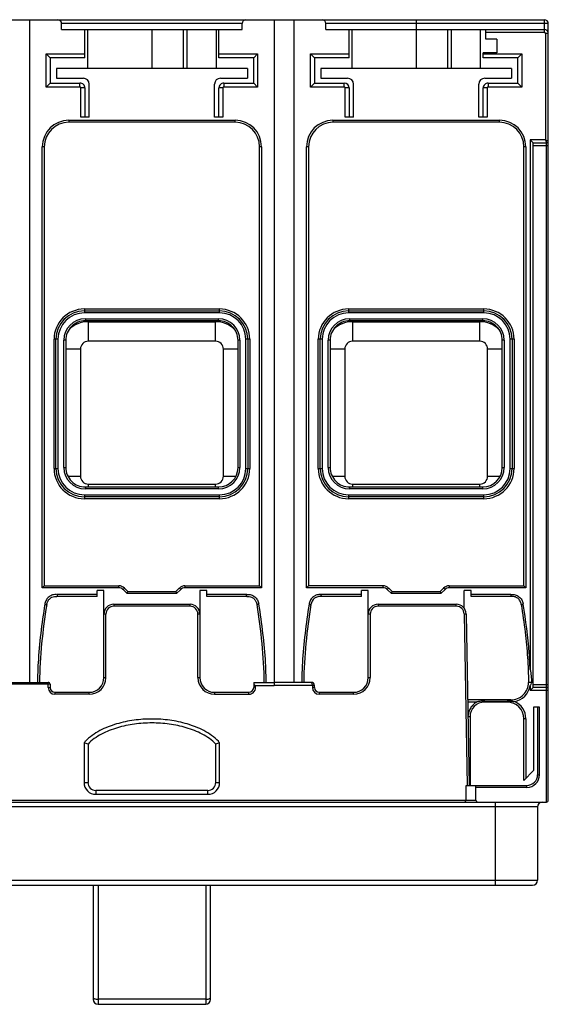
# Model space of a CAD drawing. Header units: millimetres. Extents: x 14 to 122, y 47 to 147.
# Tile 2 of 2: x 68 to 122, y 47 to 147. Entities that reach past the tile are written whole.
import ezdxf

# ---------------------------------------------------------------- set-up
doc = ezdxf.new("R2010")
doc.units = ezdxf.units.MM
doc.header["$LTSCALE"] = 12.585738
doc.layers.get('0').update_dxf_attribs({"linetype": 'CONTINUOUS'})

msp = doc.modelspace()

# ---------------------------------------------------------------- linework, layer by layer
at = {"color": 7, "linetype": 'Continuous'}
for p, q in [((14.9, 147.35), (122.1, 147.35)), ((69.5, 147.35), (69.5, 79.59)), ((94.5, 147.35), (94.5, 79.24)), ((96.5, 147.35), (96.5, 79.59)), ((109, 147.35), (109, 142.37)), ((122.1, 146.05), (122.1, 147.35)), ((72.78, 146.35), (72.78, 146.95)), ((91.2, 146.95), (72.78, 146.95)), ((72.78, 146.35), (91.21, 146.35)), ((75.15, 143.47), (75.15, 146.35)), ((75.45, 142.37), (75.45, 146.35)), ((82, 146.35), (82, 142.37)), ((85.2, 146.35), (85.2, 142.37)), ((85.6, 142.37), (85.6, 146.35)), ((88.55, 146.35), (88.55, 142.37)), ((88.85, 143.47), (88.85, 146.35)), ((91.21, 146.35), (91.21, 146.95)), ((99.78, 146.35), (99.78, 146.95)), ((122.5, 146.95), (99.78, 146.95)), ((99.78, 146.35), (122.1, 146.35)), ((102.15, 143.47), (102.15, 146.35)), ((102.45, 142.37), (102.45, 146.35)), ((112.2, 146.35), (112.2, 142.37)), ((112.6, 142.37), (112.6, 146.35)), ((115.55, 146.35), (115.55, 142.37)), ((116.12, 145.37), (116.12, 146.35)), ((122.1, 146.05), (116.12, 146.05)), ((122.5, 67.55), (122.5, 146.95)), ((117.25, 145.37), (116.12, 145.37)), ((117.25, 145.37), (117.25, 143.97)), ((122.5, 145.95), (122.2, 145.95)), ((122.2, 145.95), (122.2, 135.07)), ((71.2, 140.47), (71.2, 143.87)), ((71.6, 143.47), (71.2, 143.87)), ((71.2, 143.87), (75.15, 143.87)), ((71.6, 143.47), (71.6, 140.87)), ((75.15, 143.47), (71.6, 143.47)), ((88.85, 143.87), (92.8, 143.87)), ((92.4, 143.47), (88.85, 143.47)), ((92.4, 143.47), (92.8, 143.87)), ((92.4, 140.87), (92.4, 143.47)), ((92.8, 143.87), (92.8, 140.47)), ((98.2, 140.47), (98.2, 143.87)), ((98.2, 143.87), (102.15, 143.87)), ((98.6, 143.47), (98.2, 143.87)), ((98.6, 143.47), (98.6, 140.87)), ((102.15, 143.47), (98.6, 143.47)), ((115.85, 143.47), (115.85, 143.97)), ((117.25, 143.97), (115.85, 143.97)), ((115.85, 143.87), (119.8, 143.87)), ((119.4, 143.47), (115.85, 143.47)), ((119.8, 143.87), (119.4, 143.47)), ((119.4, 140.87), (119.4, 143.47)), ((119.8, 143.87), (119.8, 140.47)), ((72.25, 142.37), (72.25, 141.37)), ((91.75, 142.37), (72.25, 142.37)), ((91.75, 142.37), (91.75, 141.37)), ((99.25, 142.37), (99.25, 141.37)), ((118.75, 142.37), (99.25, 142.37)), ((118.75, 142.37), (118.75, 141.37)), ((72.25, 141.37), (75, 141.37)), ((89, 141.37), (91.75, 141.37)), ((99.25, 141.37), (102, 141.37)), ((116, 141.37), (118.75, 141.37)), ((71.6, 140.87), (71.2, 140.47)), ((74.65, 140.47), (71.2, 140.47)), ((71.6, 140.87), (74.65, 140.87)), ((74.65, 140.47), (74.65, 140.87)), ((74.75, 137.37), (74.75, 140.37)), ((75.15, 140.37), (74.75, 140.37)), ((75.15, 140.37), (75.15, 137.37)), ((75.6, 137.37), (75.6, 140.77)), ((88.4, 137.37), (88.4, 140.77)), ((88.85, 137.37), (88.85, 140.37)), ((89.25, 140.37), (88.85, 140.37)), ((89.25, 140.37), (89.25, 137.37)), ((89.35, 140.87), (89.35, 140.47)), ((89.35, 140.87), (92.4, 140.87)), ((92.8, 140.47), (89.35, 140.47)), ((92.4, 140.87), (92.8, 140.47)), ((98.6, 140.87), (98.2, 140.47)), ((101.65, 140.47), (98.2, 140.47)), ((98.6, 140.87), (101.65, 140.87)), ((101.65, 140.47), (101.65, 140.87)), ((101.75, 137.37), (101.75, 140.37)), ((102.15, 140.37), (101.75, 140.37)), ((102.15, 140.37), (102.15, 137.37)), ((102.6, 137.37), (102.6, 140.77)), ((115.4, 137.37), (115.4, 140.77)), ((116.25, 140.37), (115.85, 140.37)), ((115.85, 137.37), (115.85, 140.37)), ((116.25, 140.37), (116.25, 137.37)), ((116.35, 140.87), (119.4, 140.87)), ((116.35, 140.87), (116.35, 140.47)), ((119.8, 140.47), (116.35, 140.47)), ((119.8, 140.47), (119.4, 140.87)), ((73.5, 137.07), (73.5, 136.87)), ((73.5, 137.07), (90.5, 137.07)), ((75.6, 137.37), (74.75, 137.37)), ((89.25, 137.37), (88.4, 137.37)), ((90.5, 136.87), (90.5, 137.07)), ((100.5, 137.07), (100.5, 136.87)), ((100.5, 137.07), (117.5, 137.07)), ((102.6, 137.37), (101.75, 137.37)), ((116.25, 137.37), (115.4, 137.37)), ((117.5, 136.87), (117.5, 137.07)), ((90.5, 136.87), (73.5, 136.87)), ((117.5, 136.87), (100.5, 136.87)), ((122.2, 135.07), (120.65, 135.07)), ((120.65, 135.07), (120.65, 80.91)), ((120.95, 134.77), (120.65, 135.07)), ((122.2, 135.07), (122.3, 134.77)), ((70.8, 89.27), (70.8, 134.37)), ((71, 134.37), (70.8, 134.37)), ((71, 134.37), (71, 89.47)), ((93, 89.47), (93, 134.37)), ((93.2, 134.37), (93, 134.37)), ((93.2, 134.37), (93.2, 89.27)), ((97.8, 89.27), (97.8, 134.37)), ((98, 134.37), (97.8, 134.37)), ((98, 134.37), (98, 89.47)), ((120.2, 134.37), (120, 134.37)), ((120, 89.47), (120, 134.37)), ((120.2, 134.37), (120.2, 89.27)), ((120.95, 134.77), (122.3, 134.77)), ((120.95, 79.07), (120.95, 134.77)), ((122.5, 134.47), (120.95, 134.47)), ((122.3, 67.35), (122.3, 134.73)), ((75.1, 117.77), (75.1, 117.37)), ((75.1, 117.77), (88.9, 117.77)), ((75.1, 117.57), (88.9, 117.57)), ((88.9, 117.37), (75.1, 117.37)), ((88.9, 117.37), (88.9, 117.77)), ((102.1, 117.77), (115.9, 117.77)), ((102.1, 117.77), (102.1, 117.37)), ((102.1, 117.57), (115.9, 117.57)), ((115.9, 117.37), (102.1, 117.37)), ((115.9, 117.37), (115.9, 117.77)), ((75.2, 116.77), (75.2, 116.57)), ((75.2, 116.77), (88.8, 116.77)), ((88.8, 116.57), (75.2, 116.57)), ((75.5, 116.47), (75.5, 114.47)), ((75.5, 116.47), (88.5, 116.47)), ((88.5, 114.47), (88.5, 116.47)), ((88.8, 116.57), (88.8, 116.77)), ((102.2, 116.77), (115.8, 116.77)), ((102.2, 116.77), (102.2, 116.57)), ((115.8, 116.57), (102.2, 116.57)), ((102.5, 116.47), (115.5, 116.47)), ((102.5, 116.47), (102.5, 114.47)), ((115.5, 114.47), (115.5, 116.47)), ((115.8, 116.57), (115.8, 116.77)), ((72, 101.47), (72, 114.67)), ((72.4, 114.67), (72, 114.67)), ((72.2, 101.47), (72.2, 114.67)), ((72.4, 114.67), (72.4, 101.47)), ((73, 101.57), (73, 114.57)), ((73.2, 114.57), (73, 114.57)), ((73.2, 114.57), (73.2, 101.57)), ((88.5, 114.47), (75.5, 114.47)), ((91, 114.57), (90.8, 114.57)), ((90.8, 101.57), (90.8, 114.57)), ((91, 114.57), (91, 101.57)), ((92, 114.67), (91.6, 114.67)), ((91.6, 101.47), (91.6, 114.67)), ((91.8, 114.67), (91.8, 101.47)), ((92, 114.67), (92, 101.47)), ((99.4, 114.67), (99, 114.67)), ((99, 101.47), (99, 114.67)), ((99.2, 101.47), (99.2, 114.67)), ((99.4, 114.67), (99.4, 101.47)), ((100.2, 114.57), (100, 114.57)), ((100, 101.57), (100, 114.57)), ((100.2, 114.57), (100.2, 101.57)), ((115.5, 114.47), (102.5, 114.47)), ((118, 114.57), (117.8, 114.57)), ((117.8, 101.57), (117.8, 114.57)), ((118, 114.57), (118, 101.57)), ((119, 114.67), (118.6, 114.67)), ((118.6, 101.47), (118.6, 114.67)), ((118.8, 114.67), (118.8, 101.47)), ((119, 114.67), (119, 101.47)), ((74.7, 113.67), (73.2, 113.67)), ((74.7, 113.67), (74.7, 100.67)), ((90.8, 113.67), (89.3, 113.67)), ((89.3, 100.67), (89.3, 113.67)), ((101.7, 113.67), (100.2, 113.67)), ((101.7, 113.67), (101.7, 100.67)), ((117.8, 113.67), (116.3, 113.67)), ((116.3, 100.67), (116.3, 113.67)), ((72, 101.47), (72.4, 101.47)), ((73, 101.57), (73.2, 101.57)), ((90.8, 101.57), (91, 101.57)), ((91.6, 101.47), (92, 101.47)), ((99, 101.47), (99.4, 101.47)), ((100, 101.57), (100.2, 101.57)), ((117.8, 101.57), (118, 101.57)), ((118.6, 101.47), (119, 101.47)), ((73.41, 100.67), (74.7, 100.67)), ((75.5, 99.87), (88.5, 99.87)), ((75.5, 99.87), (75.5, 99.57)), ((88.5, 99.57), (88.5, 99.87)), ((89.3, 100.67), (90.58, 100.67)), ((100.41, 100.67), (101.7, 100.67)), ((102.5, 99.87), (115.5, 99.87)), ((102.5, 99.87), (102.5, 99.57)), ((115.5, 99.57), (115.5, 99.87)), ((116.3, 100.67), (117.58, 100.67)), ((75.1, 98.77), (88.9, 98.77)), ((75.1, 98.77), (75.1, 98.37)), ((75.2, 99.57), (88.8, 99.57)), ((75.2, 99.57), (75.2, 99.37)), ((88.8, 99.37), (75.2, 99.37)), ((88.8, 99.37), (88.8, 99.57)), ((88.9, 98.37), (88.9, 98.77)), ((102.1, 98.77), (115.9, 98.77)), ((102.1, 98.77), (102.1, 98.37)), ((102.2, 99.57), (115.8, 99.57)), ((102.2, 99.57), (102.2, 99.37)), ((115.8, 99.37), (102.2, 99.37)), ((115.8, 99.37), (115.8, 99.57)), ((115.9, 98.37), (115.9, 98.77)), ((88.9, 98.57), (75.1, 98.57)), ((88.9, 98.37), (75.1, 98.37)), ((115.9, 98.57), (102.1, 98.57)), ((115.9, 98.37), (102.1, 98.37)), ((71, 89.47), (70.8, 89.27)), ((78.62, 89.27), (70.8, 89.27)), ((71, 89.47), (78.62, 89.47)), ((77.1, 88.97), (76.4, 88.97)), ((76.4, 88.36), (76.4, 88.97)), ((77.1, 80.07), (77.1, 88.97)), ((78.62, 89.27), (78.62, 89.47)), ((79.19, 89.23), (79.05, 89.09)), ((79.47, 88.67), (79.05, 89.09)), ((79.55, 88.87), (79.19, 89.23)), ((79.47, 88.67), (79.55, 88.87)), ((84.52, 88.67), (79.47, 88.67)), ((79.55, 88.87), (84.44, 88.87)), ((84.8, 89.23), (84.44, 88.87)), ((84.44, 88.87), (84.52, 88.67)), ((84.95, 89.09), (84.52, 88.67)), ((84.95, 89.09), (84.8, 89.23)), ((85.37, 89.47), (93, 89.47)), ((85.37, 89.47), (85.37, 89.27)), ((93.2, 89.27), (85.37, 89.27)), ((87.6, 88.97), (86.9, 88.97)), ((86.9, 88.97), (86.9, 80.07)), ((87.6, 88.36), (87.6, 88.97)), ((93, 89.47), (93.2, 89.27)), ((98, 89.47), (97.8, 89.27)), ((105.62, 89.27), (97.8, 89.27)), ((105.62, 89.47), (98, 89.47)), ((104.1, 88.97), (103.4, 88.97)), ((103.4, 88.36), (103.4, 88.97)), ((104.1, 80.07), (104.1, 88.97)), ((105.62, 89.27), (105.62, 89.47)), ((106.19, 89.23), (106.05, 89.09)), ((106.47, 88.67), (106.05, 89.09)), ((106.55, 88.87), (106.19, 89.23)), ((106.47, 88.67), (106.55, 88.87)), ((111.52, 88.67), (106.47, 88.67)), ((106.55, 88.87), (111.44, 88.87)), ((111.8, 89.23), (111.44, 88.87)), ((111.44, 88.87), (111.52, 88.67)), ((111.95, 89.09), (111.52, 88.67)), ((111.95, 89.09), (111.8, 89.23)), ((112.37, 89.47), (120, 89.47)), ((112.37, 89.47), (112.37, 89.27)), ((120.2, 89.27), (112.37, 89.27)), ((114.6, 88.97), (113.9, 88.97)), ((113.9, 87.17), (113.9, 88.97)), ((114.6, 88.36), (114.6, 88.97)), ((120, 89.47), (120.2, 89.27)), ((76.4, 88.36), (72.3, 88.36)), ((76.4, 88.56), (72.32, 88.56)), ((91.67, 88.56), (87.6, 88.56)), ((91.69, 88.36), (87.6, 88.36)), ((103.4, 88.36), (99.3, 88.36)), ((103.4, 88.56), (99.32, 88.56)), ((118.67, 88.56), (114.6, 88.56)), ((118.69, 88.36), (114.6, 88.36)), ((78.1, 87.57), (85.9, 87.57)), ((78.1, 87.57), (78.1, 87.37)), ((85.9, 87.37), (78.1, 87.37)), ((85.9, 87.37), (85.9, 87.57)), ((105.1, 87.57), (113.1, 87.57)), ((105.1, 87.57), (105.1, 87.37)), ((113.1, 87.37), (105.1, 87.37)), ((113.1, 87.37), (113.1, 87.57)), ((77.3, 86.57), (77.1, 86.57)), ((77.3, 80.07), (77.3, 86.57)), ((86.9, 86.57), (86.7, 86.57)), ((86.7, 80.07), (86.7, 86.57)), ((104.3, 86.57), (104.1, 86.57)), ((104.3, 86.57), (104.3, 80.07)), ((114.1, 86.58), (113.9, 86.58)), ((113.9, 86.58), (114.2, 69.05)), ((114.1, 86.58), (114.4, 69.05)), ((65.6, 79.59), (71.4, 79.59)), ((71.4, 79.07), (71.4, 79.59)), ((77.1, 80.07), (77.3, 80.07)), ((86.7, 80.07), (86.9, 80.07)), ((92.43, 79.57), (92.4, 79.07)), ((92.43, 79.57), (94.5, 79.57)), ((98.27, 79.59), (94.5, 79.59)), ((104.1, 80.07), (104.3, 80.07)), ((120.78, 79.59), (120.47, 79.59)), ((71.6, 79.39), (65.4, 79.39)), ((71.4, 79.07), (71.6, 79.07)), ((71.6, 79.39), (71.6, 79.07)), ((72.1, 78.57), (75.6, 78.57)), ((72.1, 78.57), (72.1, 78.37)), ((75.6, 78.37), (75.6, 78.57)), ((88.4, 78.57), (91.9, 78.57)), ((88.4, 78.57), (88.4, 78.37)), ((91.9, 78.37), (91.9, 78.57)), ((94.5, 79.24), (92.57, 79.24)), ((98.6, 79.26), (94.5, 79.26)), ((98.4, 79.26), (98.4, 79.07)), ((98.4, 79.07), (98.6, 79.07)), ((98.6, 79.07), (98.6, 79.26)), ((99.1, 78.57), (102.6, 78.57)), ((99.1, 78.57), (99.1, 78.37)), ((102.6, 78.37), (102.6, 78.57)), ((120.65, 79.27), (120.65, 78.77)), ((120.95, 79.07), (120.65, 78.77)), ((122.5, 78.77), (120.65, 78.77)), ((120.95, 79.37), (122.5, 79.37)), ((122.3, 79.07), (120.95, 79.07)), ((75.6, 78.37), (72.1, 78.37)), ((88.4, 78.37), (91.9, 78.37)), ((102.6, 78.37), (99.1, 78.37)), ((118.67, 77.79), (114.25, 77.79)), ((114.26, 77.59), (115.24, 77.59)), ((116, 77.68), (118.3, 77.68)), ((116, 77.68), (116, 77.57)), ((118.3, 77.57), (116, 77.57)), ((118.3, 77.57), (118.3, 77.68)), ((118.67, 77.79), (118.67, 77.66)), ((118.67, 77.66), (118.79, 77.65)), ((118.9, 77.63), (119.02, 77.62)), ((121, 77.06), (121, 70.57)), ((121.4, 77.05), (121.4, 70.15)), ((121.6, 70.15), (121.6, 77.05)), ((114.5, 76.07), (114.29, 76.07)), ((114.5, 76.07), (114.5, 69.05)), ((120.2, 75.87), (120, 75.87)), ((120, 69.57), (120, 75.87)), ((120.2, 75.87), (120.2, 69.77)), ((75.08, 73.42), (75.08, 69.34)), ((75.48, 73.27), (75.48, 69.34)), ((88.52, 69.34), (88.52, 73.27)), ((88.92, 69.34), (88.92, 73.42)), ((120, 69.57), (121, 70.57)), ((121.4, 70.15), (121.6, 70.15)), ((75.08, 69.34), (75.48, 69.34)), ((76.27, 68.55), (87.72, 68.55)), ((76.27, 68.55), (76.27, 68.15)), ((87.72, 68.15), (87.72, 68.55)), ((88.52, 69.34), (88.92, 69.34)), ((114.1, 69.05), (120.3, 69.05)), ((114.1, 67.55), (114.1, 69.05)), ((115.1, 67.55), (115.1, 69.05)), ((120.3, 68.85), (115.1, 68.85)), ((120.3, 68.85), (120.3, 69.05)), ((14.5, 67.55), (115.1, 67.55)), ((76.27, 68.15), (87.72, 68.15)), ((14.7, 67.35), (122.3, 67.35)), ((121.39, 66.85), (15.61, 66.85)), ((117.1, 58.85), (117.1, 67.35)), ((121.39, 66.85), (121.39, 59.35)), ((15.61, 59.35), (121.39, 59.35)), ((16.11, 58.85), (120.89, 58.85)), ((76, 58.85), (76, 47.17)), ((76.5, 58.85), (76.5, 46.67)), ((87.5, 58.85), (87.5, 46.67)), ((88, 47.17), (88, 58.85)), ((87.5, 47.18), (76.5, 47.18)), ((76.5, 46.67), (87.5, 46.67))]:
    msp.add_line(p, q, dxfattribs=at)
for centre, radius, start, end in [((72.38, 146.95), 0.4, 0, 90), ((91.61, 146.95), 0.4, 90, 180), ((99.38, 146.95), 0.4, 0, 90), ((122.1, 146.95), 0.4, 0.001, 90), ((122.1, 145.95), 0.4, 0, 90), ((122.1, 145.95), 0.1, 359.9914, 90), ((75, 140.77), 0.6, 0, 90), ((89, 140.77), 0.6, 90, 180), ((102, 140.77), 0.6, 0, 90), ((116, 140.77), 0.6, 90, 180), ((74.65, 140.37), 0.5, 0, 90.0003), ((74.65, 140.37), 0.1, 0, 90), ((89.35, 140.37), 0.5, 89.9997, 180), ((89.35, 140.37), 0.1, 90, 180), ((101.65, 140.37), 0.5, 0, 90), ((101.65, 140.37), 0.1, 0, 90), ((116.35, 140.37), 0.5, 89.9977, 180), ((116.35, 140.37), 0.1, 90, 180), ((73.5, 134.37), 2.7, 90, 180), ((90.5, 134.37), 2.7, 0, 90), ((100.5, 134.37), 2.7, 90, 180), ((117.5, 134.37), 2.7, 0, 90), ((73.5, 134.37), 2.5, 90, 180), ((90.5, 134.37), 2.5, 0, 90), ((100.5, 134.37), 2.5, 90, 180), ((117.5, 134.37), 2.5, 0, 90), ((122.3, 134.97), 0.2, 270.0006, 360), ((75.1, 114.67), 3.1, 90, 180), ((75.1, 114.67), 2.9, 90, 180), ((75.1, 114.67), 2.7, 90, 180), ((88.9, 114.67), 3.1, 0, 90), ((88.9, 114.67), 2.9, 0, 90), ((88.9, 114.67), 2.7, 0, 90), ((102.1, 114.67), 3.1, 90, 180), ((102.1, 114.67), 2.9, 90, 180), ((102.1, 114.67), 2.7, 90, 180), ((115.9, 114.67), 3.1, 0, 90), ((115.9, 114.67), 2.9, 0, 90), ((115.9, 114.67), 2.7, 0, 90), ((75.2, 114.57), 2.2, 90, 180), ((75.2, 114.57), 2, 89.9997, 180), ((75.5, 113.67), 2.8, 90, 135.2822), ((88.5, 113.67), 2.8, 44.7178, 90), ((88.8, 114.57), 2.2, 0, 90), ((88.8, 114.57), 2, 0, 90.0003), ((102.2, 114.57), 2.2, 90, 180), ((102.2, 114.57), 2, 89.9997, 180), ((102.5, 113.67), 2.8, 90, 135.2822), ((115.5, 113.67), 2.8, 44.7178, 90), ((115.8, 114.57), 2.2, 0, 90), ((115.8, 114.57), 2, 0, 90.0003), ((75.5, 113.67), 0.8, 90, 179.9995), ((88.5, 113.67), 0.8, 0, 90), ((102.5, 113.67), 0.8, 90, 179.9995), ((115.5, 113.67), 0.8, 0, 90), ((75.1, 101.47), 3.1, 180, 270), ((75.1, 101.47), 2.9, 180, 270), ((75.1, 101.47), 2.7, 180, 270), ((75.2, 101.57), 2.2, 180, 270), ((75.2, 101.57), 2, 179.9997, 270), ((88.8, 101.57), 2.2, 270, 360), ((88.8, 101.57), 2, 270, 360), ((88.9, 101.47), 3.1, 270, 360), ((88.9, 101.47), 2.9, 270, 360), ((88.9, 101.47), 2.7, 270, 360), ((102.1, 101.47), 3.1, 180, 270), ((102.1, 101.47), 2.9, 180, 270), ((102.1, 101.47), 2.7, 180, 270), ((102.2, 101.57), 2.2, 180, 270), ((102.2, 101.57), 2, 179.9997, 270), ((115.8, 101.57), 2.2, 270, 360), ((115.8, 101.57), 2, 270, 360), ((115.9, 101.47), 3.1, 270, 360), ((115.9, 101.47), 2.9, 270, 360), ((115.9, 101.47), 2.7, 270, 360), ((75.5, 100.67), 0.8, 180, 270), ((88.5, 100.67), 0.8, 270, 360), ((102.5, 100.67), 0.8, 180, 270), ((115.5, 100.67), 0.8, 270, 360), ((78.62, 88.67), 0.8, 45, 90), ((78.62, 88.67), 0.6, 45, 90), ((85.37, 88.67), 0.8, 90, 135), ((85.37, 88.67), 0.6, 90, 135), ((105.62, 88.67), 0.8, 45, 89.9999), ((105.62, 88.67), 0.6, 45, 89.9955), ((112.37, 88.67), 0.8, 90, 135), ((112.37, 88.67), 0.6, 90, 135), ((72.36, 87.38), 1.32, 168.4888, 171.2053), ((72.16, 87.69), 0.881, 79.4317, 82.5735), ((91.82, 87.82), 0.756, 98.2195, 101.7963), ((91.47, 87.34), 1.48, 9.2781, 11.7538), ((99.36, 87.38), 1.32, 168.4852, 171.2057), ((99.16, 87.7), 0.878, 79.4251, 82.5701), ((82.54, 90.12), 16.85, 354.0132, 354.6964), ((118.82, 87.82), 0.753, 98.2849, 101.8639), ((131.69, 89.81), 13.08, 185.4852, 186.3662), ((118.47, 87.34), 1.48, 9.3129, 11.7847), ((78.1, 86.57), 1, 90, 180), ((78.1, 86.57), 0.8, 90, 179.986), ((85.9, 86.57), 1, 0, 89.9999), ((85.9, 86.57), 0.8, 360, 90), ((105.1, 86.57), 1, 90, 180), ((105.1, 86.57), 0.8, 90, 180), ((113.1, 86.57), 1, 1, 90), ((113.1, 86.57), 0.8, 1, 90), ((71.4, 79.39), 0.2, 0, 89.9976), ((75.6, 80.07), 1.7, 270, 359.9919), ((75.6, 80.07), 1.5, 269.9996, 0.0436), ((88.4, 80.07), 1.7, 180, 270), ((88.4, 80.07), 1.5, 180, 270), ((98.27, 79.26), 0.33, 360, 90), ((102.6, 80.07), 1.7, 270, 360), ((102.6, 80.07), 1.5, 270, 360), ((118.67, 79.59), 1.8, 270.0029, 0.0031), ((72.1, 79.07), 0.7, 180, 270), ((72.1, 79.07), 0.5, 180, 270), ((91.9, 79.07), 0.7, 269.9997, 14.0552), ((91.9, 79.07), 0.5, 270, 360), ((91.64, 78.26), 1.35, 46.4123, 55.138), ((99.1, 79.07), 0.7, 180.0002, 270), ((99.1, 79.07), 0.5, 180, 270), ((118.67, 79.59), 2, 280.1161, 350.776), ((120.34, 79.59), 0.441, 329.6024, 344.6665), ((122.3, 78.87), 0.2, 0, 90), ((116, 76.07), 1.5, 90, 180), ((116.01, 74.32), 3.36, 94.7108, 103.1972), ((116, 74.44), 3.24, 90.0073, 94.6455), ((118.3, 74.05), 3.63, 88.0589, 89.9995), ((118.3, 75.87), 1.7, 0, 90), ((118.3, 74.04), 3.64, 86.0813, 88.0583), ((118.29, 74.01), 3.67, 84.0718, 86.0804), ((114.1, 33.07), 44.82, 83.851, 84.001), ((118.3, 75.87), 1.9, 0, 67.4875), ((121.02, 55.88), 21.18, 88.441, 88.9822), ((77.81, 71.17), 3.54, 137.5172, 140.6207), ((86.18, 71.17), 3.54, 39.3786, 42.4873), ((68.78, 55.79), 18.72, 69.0321, 70.3373), ((95.43, 55.2), 19.35, 109.6839, 110.9467), ((120.3, 70.15), 1.3, 270, 360), ((120.3, 70.15), 1.1, 270, 360), ((76.27, 69.34), 1.2, 179.9758, 270.0212), ((76.27, 69.34), 0.799, 179.9708, 269.9799), ((87.72, 69.34), 1.2, 269.9738, 0.0231), ((87.72, 69.34), 0.798, 269.9696, 0.0304), ((113.9, 67.55), 0.2, 270, 360), ((115.3, 67.55), 0.2, 180, 270), ((122.3, 67.55), 0.2, 270, 360), ((121.89, 66.85), 0.5, 90, 180), ((120.89, 59.35), 0.5, 270, 360), ((76.5, 47.17), 0.5, 180, 270), ((87.5, 47.17), 0.5, 270, 359.9998)]:
    msp.add_arc(centre, radius, start, end, dxfattribs=at)
for points, knots in [([(122.2, 135.07), (122.22, 135.06), (122.29, 135.03), (122.36, 135.01), (122.42, 134.99)], [0, 0, 0, 0, 0.276229, 1, 1, 1, 1]), ([(122.42, 134.99), (122.43, 134.99), (122.45, 134.98), (122.47, 134.97), (122.48, 134.97), (122.49, 134.97), (122.49, 134.97), (122.5, 134.97), (122.5, 134.97)], [0, 0, 0, 0, 0.421758, 0.738127, 0.851984, 0.934282, 0.98392, 1, 1, 1, 1]), ([(72.27, 88.57), (72.14, 88.58), (71.85, 88.56), (71.48, 88.36), (71.19, 88.04), (71.1, 87.78), (71.07, 87.64)], [0, 0, 0, 0, 0.24991, 0.49966, 0.749644, 1, 1, 1, 1]), ([(71.25, 87.55), (71.26, 87.55), (71.27, 87.66), (71.34, 87.87), (71.52, 88.12), (71.77, 88.3), (72.04, 88.38), (72.22, 88.38), (72.3, 88.36)], [0, 0, 0, 0, 0.002435, 0.220003, 0.433536, 0.636278, 0.827205, 1, 1, 1, 1]), ([(72.32, 88.56), (72.32, 88.53), (72.32, 88.5), (72.31, 88.45), (72.31, 88.42), (72.31, 88.4), (72.3, 88.38), (72.3, 88.37), (72.3, 88.36), (72.3, 88.36), (72.3, 88.36), (72.3, 88.36)], [0, 0, 0, 0, 0.381337, 0.554668, 0.706257, 0.830799, 0.923309, 0.956444, 0.980457, 0.995068, 1, 1, 1, 1]), ([(91.69, 88.36), (91.69, 88.36), (91.69, 88.36), (91.69, 88.36), (91.69, 88.37), (91.69, 88.38), (91.69, 88.4), (91.68, 88.42), (91.68, 88.45), (91.67, 88.5), (91.67, 88.53), (91.67, 88.56)], [0, 0, 0, 0, 0.004936, 0.019558, 0.043583, 0.076733, 0.169261, 0.293805, 0.445391, 0.61872, 1, 1, 1, 1]), ([(91.69, 88.36), (91.77, 88.38), (91.94, 88.38), (92.2, 88.31), (92.45, 88.14), (92.65, 87.88), (92.72, 87.66), (92.74, 87.55), (92.74, 87.55), (92.74, 87.55)], [0, 0, 0, 0, 0.160185, 0.342412, 0.54754, 0.769976, 0.997081, 0.998737, 1, 1, 1, 1]), ([(91.71, 88.57), (91.78, 88.58), (91.92, 88.58), (92.2, 88.53), (92.52, 88.36), (92.8, 88.04), (92.9, 87.77), (92.92, 87.64)], [0, 0, 0, 0, 0.125363, 0.250887, 0.500305, 0.75011, 1, 1, 1, 1]), ([(99.27, 88.57), (99.14, 88.58), (98.85, 88.56), (98.48, 88.36), (98.19, 88.04), (98.1, 87.78), (98.07, 87.64)], [0, 0, 0, 0, 0.24991, 0.499652, 0.74964, 1, 1, 1, 1]), ([(99.3, 88.36), (99.19, 88.38), (98.94, 88.37), (98.49, 88.15), (98.29, 87.8), (98.25, 87.55)], [0, 0, 0, 0, 0.25, 0.5, 1, 1, 1, 1]), ([(118.71, 88.57), (118.78, 88.58), (118.92, 88.58), (119.2, 88.53), (119.52, 88.36), (119.8, 88.04), (119.9, 87.78), (119.92, 87.64)], [0, 0, 0, 0, 0.125363, 0.250887, 0.500302, 0.750109, 1, 1, 1, 1]), ([(71.06, 87.58), (70.75, 85.59), (70.4, 82.93), (70.32, 80.26), (70.32, 79.59)], [0, 0, 0, 0, 0.749922, 1, 1, 1, 1]), ([(71.06, 87.58), (71.08, 87.57), (71.12, 87.57), (71.16, 87.56), (71.19, 87.56), (71.22, 87.55), (71.24, 87.55), (71.25, 87.55), (71.25, 87.55), (71.25, 87.55)], [0, 0, 0, 0, 0.381666, 0.554932, 0.706167, 0.830213, 0.92229, 0.979332, 1, 1, 1, 1]), ([(92.94, 87.58), (92.91, 87.57), (92.87, 87.57), (92.83, 87.56), (92.8, 87.55), (92.77, 87.55), (92.75, 87.55), (92.74, 87.55), (92.74, 87.55), (92.74, 87.55)], [0, 0, 0, 0, 0.381394, 0.554533, 0.705654, 0.829611, 0.921649, 0.978766, 1, 1, 1, 1]), ([(93.67, 79.57), (93.67, 80.24), (93.59, 82.92), (93.24, 85.59), (92.94, 87.58)], [0, 0, 0, 0, 0.250077, 1, 1, 1, 1]), ([(98.06, 87.58), (97.75, 85.59), (97.4, 82.93), (97.32, 80.26), (97.32, 79.59)], [0, 0, 0, 0, 0.749921, 1, 1, 1, 1]), ([(98.06, 87.58), (98.08, 87.57), (98.12, 87.57), (98.16, 87.56), (98.19, 87.56), (98.22, 87.55), (98.24, 87.55), (98.25, 87.55), (98.25, 87.55), (98.25, 87.55)], [0, 0, 0, 0, 0.381669, 0.554935, 0.706169, 0.830215, 0.922292, 0.979333, 1, 1, 1, 1]), ([(119.74, 87.55), (119.74, 87.55), (119.75, 87.55), (119.75, 87.55), (119.77, 87.55), (119.8, 87.55), (119.83, 87.56), (119.87, 87.57), (119.91, 87.57), (119.94, 87.58)], [0, 0, 0, 0, 0.021157, 0.078297, 0.170369, 0.294379, 0.445525, 0.618626, 1, 1, 1, 1]), ([(119.74, 87.55), (119.88, 86.61), (120.14, 84.8), (120.4, 82.15), (120.47, 80.43), (120.47, 79.59)], [0, 0, 0, 0, 0.357839, 0.683925, 1, 1, 1, 1]), ([(120.65, 80.91), (120.62, 81.47), (120.49, 83.7), (120.19, 85.92), (119.94, 87.58)], [0, 0, 0, 0, 0.250093, 1, 1, 1, 1]), ([(120.65, 80.91), (120.69, 80.69), (120.76, 80.25), (120.78, 79.81), (120.78, 79.59)], [0, 0, 0, 0, 0.499942, 1, 1, 1, 1]), ([(98.4, 79.26), (98.4, 79.3), (98.39, 79.39), (98.36, 79.5), (98.31, 79.59), (98.27, 79.59)], [0, 0, 0, 0, 0.352471, 0.65221, 1, 1, 1, 1]), ([(115.24, 77.59), (115.11, 77.53), (114.85, 77.35), (114.55, 77), (114.36, 76.58), (114.3, 76.28), (114.29, 76.12)], [0, 0, 0, 0, 0.249895, 0.499925, 0.749866, 1, 1, 1, 1]), ([(88.79, 73.56), (88.58, 73.79), (88.11, 74.19), (87.05, 74.83), (85.62, 75.38), (83.82, 75.76), (82, 75.88), (80.17, 75.76), (78.37, 75.38), (76.94, 74.83), (75.88, 74.19), (75.41, 73.79), (75.2, 73.56)], [0, 0, 0, 0, 0.06336, 0.126189, 0.251035, 0.37556, 0.499988, 0.62442, 0.74895, 0.873803, 0.936636, 1, 1, 1, 1]), ([(88.52, 73.27), (88.33, 73.48), (87.9, 73.85), (86.9, 74.46), (85.52, 74.99), (83.78, 75.36), (82, 75.48), (80.21, 75.36), (78.47, 74.99), (77.09, 74.46), (76.1, 73.85), (75.66, 73.48), (75.48, 73.27)], [0, 0, 0, 0, 0.0625, 0.125, 0.25, 0.375, 0.5, 0.625, 0.75, 0.875, 0.9375, 1, 1, 1, 1]), ([(76, 47.36), (76, 47.33), (76.02, 47.29), (76.08, 47.26), (76.12, 47.24), (76.14, 47.24)], [0, 0, 0, 0, 0.390502, 0.665475, 1, 1, 1, 1]), ([(87.95, 47.29), (87.96, 47.29), (87.98, 47.31), (88, 47.34), (88, 47.36)], [0, 0, 0, 0, 0.296986, 1, 1, 1, 1]), ([(76.14, 47.24), (76.19, 47.22), (76.31, 47.19), (76.43, 47.18), (76.5, 47.18)], [0, 0, 0, 0, 0.463442, 1, 1, 1, 1]), ([(87.5, 47.18), (87.58, 47.18), (87.7, 47.19), (87.85, 47.23), (87.91, 47.26), (87.93, 47.27)], [0, 0, 0, 0, 0.565375, 0.805477, 1, 1, 1, 1])]:
    msp.add_open_spline(points, degree=3, knots=knots, dxfattribs=at)
for points in [[(119.74, 87.55), (119.72, 87.68), (119.64, 87.92), (119.39, 88.21), (119.05, 88.37), (118.8, 88.38), (118.69, 88.36)], [(71.25, 87.55), (70.85, 84.91), (70.52, 82.25), (70.52, 79.59)], [(93.47, 79.57), (93.47, 82.24), (93.15, 84.9), (92.74, 87.55)], [(98.25, 87.55), (97.85, 84.91), (97.52, 82.25), (97.52, 79.59)], [(120.78, 79.59), (120.78, 79.55), (120.77, 79.51), (120.76, 79.47)], [(120.72, 79.36), (120.7, 79.33), (120.67, 79.3), (120.65, 79.27)], [(121.4, 77.06), (121.26, 77.06), (121.13, 77.06), (121, 77.06)], [(87.93, 47.27), (87.94, 47.28), (87.95, 47.28), (87.95, 47.29)]]:
    msp.add_open_spline(points, degree=3, dxfattribs=at)

doc.saveas('drawing.dxf')
